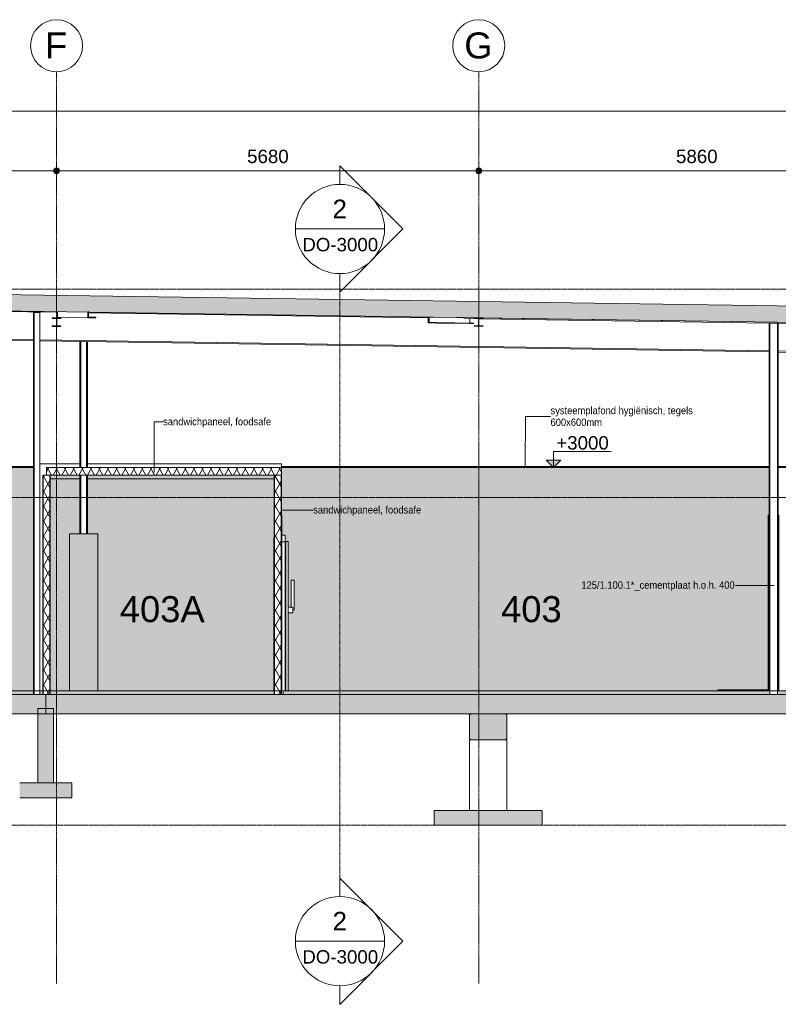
# Model space of a CAD drawing. Header units: millimetres. Extents: x 36905 to 147345, y -4712 to 9242.
# Tile 3 of 8: x 64095 to 74301, y -4218 to 9023. Entities that reach past the tile are written whole.
import ezdxf

# ---------------------------------------------------------------- set-up
doc = ezdxf.new("R2010")
doc.units = ezdxf.units.MM
for name, pattern in [('ARC Grid Line', [22.225, 12.7, -3.175, 3.175, -3.175]), ('ARC Level Line', [32, 6, -5, 16, -5]), ('ARC Section Line', [17, 10, -3, 0, -1, 0, -3]), ('Hidden', [7.14375, 4.7625, -2.38125])]:
    doc.linetypes.add(name, pattern=pattern)
for name, color, linetype, lineweight in [('A--A23__Vloeren', 8, 'Continuous', 9), ('A--A2__Ruwbouw', 8, 'Continuous', 9), ('A--A45__Plafondafwerkingen', 8, 'Continuous', 9), ('A--AR9__AlgVoorz', 1, 'Continuous', 9), ('A--L$01A__Algemeen', 7, 'Continuous', 9), ('A--L$07A__Stramien', 1, 'Continuous', 13), ('A--L22__Binnenwanden', 2, 'Continuous', 9), ('A--L23__Vloeren', 3, 'Continuous', 9), ('A--L28__Hoofddraagconstructies', 3, 'Continuous', 9), ('A--L3__Afbouw', 2, 'Continuous', 9), ('A--L45__Plafondafwerkingen', 1, 'Continuous', 9), ('A--LR9__AlgVoorz', 7, 'Continuous', 9), ('A--M$01A__Algemeen', 1, 'Continuous', 13), ('A--M$01A__Algemeen-100', 1, 'Continuous', 13), ('A--T$01A__Algemeen', 1, 'Continuous', 13), ('A--T$07A__Stramien', 1, 'Continuous', 13), ('A--TR9__AlgVoorz', 1, 'Continuous', 13)]:
    doc.layers.add(name, color=color, linetype=linetype, lineweight=lineweight)
doc.styles.add('Arial', font='arial.ttf', dxfattribs={"height": 180})
doc.styles.add('Arial_1', font='arial.ttf', dxfattribs={"height": 350})
doc.styles.add('Arial_2', font='arial.ttf', dxfattribs={"height": 250})
doc.styles.add('Arial_3', font='arial.ttf', dxfattribs={"width": 0.9, "height": 100})
doc.dimstyles.new('00_ARC_dimension_1_8mm', dxfattribs={"dimscale": 304.8, "dimtxt": 183.646692, "dimasz": 1.049869, "dimexe": 0.426509, "dimexo": 0.0625, "dimgap": 0.164042, "dimtad": 1, "dimdec": 0, "dimzin": 0, "dimdsep": 46, "dimtxsty": 'Arial', "dimblk1": 'DOTSMALL', "dimblk2": 'DOTSMALL', "dimsah": 1, "dimcen": 0.09, "dimdle": 0.426509, "dimadec": 3, "dimazin": 0, "dimtfac": 1, "dimtdec": 4, "dimtix": 1, "dimtmove": 0, "dimatfit": 3, "dimfxl": 0.426509, "dimfxlon": 1, "dimtvp": 1, "dimtolj": 1, "dimtzin": 0, "dimarcsym": 2})
pattern_1 = [(60, (48887.76, 2980), (-86.60254, 50), []), (120, (48887.76, 2980), (-86.60254, -50), [])]
pattern_2 = [(60, (48887.76, 2980), (-86.60254, 50), []), (120, (48887.76, 2980), (-86.60254, -50), [])]

# ---------------------------------------------------------------- blocks, each defined once
blk = doc.blocks.new('28-11_ARC_staal_balk_IPE - IPE400-2063630-DO - Doorsnede A')
at = {"layer": 'A--L28__Hoofddraagconstructies'}
for p, q in [((59030, 4801), (59035, 5174)), ((59035, 5174), (59131, 5172)), ((59231, 5171), (64604, 5089)), ((65022, 5082), (69592, 5013)), ((70070, 5005), (70269, 5002)), ((70233, 5016), (76191, 4926)), ((70274, 5002), (74176, 4943)), ((74301, 4941), (76071, 4914)), ((59029, 4787), (59030, 4801)), ((59029, 4787), (59131, 4785)), ((59030, 4801), (59131, 4799)), ((59231, 4797), (64280, 4721)), ((59231, 4784), (64280, 4707)), ((64367, 4719), (74176, 4570)), ((64367, 4706), (74176, 4556)), ((74301, 4568), (76191, 4539)), ((74301, 4554), (76191, 4525))]:
    blk.add_line(p, q, dxfattribs=at)
blk = doc.blocks.new('28_SFO_staal_balk_HEA - HEA 120-2691583-DO - Doorsnede A')
at = {"layer": 'A--L28__Hoofddraagconstructies'}
blk.add_hatch(color=9, dxfattribs=at).paths.add_polyline_path([(70331, 4900), (70331, 4908), (70274, 4908), (70274, 5006), (70331, 5006), (70331, 5014), (70211, 5014), (70211, 5006), (70269, 5006), (70269, 4908), (70211, 4908), (70211, 4900)])
for p, q in [((70331, 5014), (70211, 5014)), ((70211, 5014), (70211, 5006)), ((70211, 5006), (70269, 5006)), ((70269, 4908), (70211, 4908)), ((70211, 4908), (70211, 4900)), ((70211, 4900), (70331, 4900)), ((70269, 5006), (70269, 4908)), ((70274, 4908), (70274, 5006)), ((70274, 5006), (70331, 5006)), ((70331, 4908), (70274, 4908)), ((70331, 5006), (70331, 5014)), ((70331, 4900), (70331, 4908))]:
    blk.add_line(p, q, dxfattribs=at)
blk = doc.blocks.new('28-11_ARC_staal_balk_L - L80x8-2063833-DO - Doorsnede A')
at = {"layer": 'A--L28__Hoofddraagconstructies'}
blk.add_hatch(color=9, dxfattribs=at).paths.add_polyline_path([(65121, 5015), (65121, 5023), (65022, 5024), (65022, 5092), (65011, 5092), (65011, 5016)])
for p, q in [((64603, 5022), (64604, 5098)), ((65022, 5096), (65011, 5096)), ((65011, 5096), (65011, 5016)), ((65022, 5024), (65022, 5096)), ((65011, 5016), (64603, 5022)), ((65011, 5016), (65121, 5015)), ((65121, 5023), (65022, 5024)), ((65022, 5024), (65121, 5023)), ((65121, 5015), (65121, 5023))]:
    blk.add_line(p, q, dxfattribs=at)
blk = doc.blocks.new('28-11_ARC_staal_balk_L - L80x8-2063792-DO - Doorsnede A')
at = {"layer": 'A--L28__Hoofddraagconstructies'}
blk.add_hatch(color=9, dxfattribs=at).paths.add_polyline_path([(69702, 4944), (69702, 4952), (69603, 4953), (69603, 5025), (69592, 5025), (69592, 4945), (69667, 4944)])
for p, q in [((69603, 5025), (69592, 5025)), ((69592, 5025), (69592, 4945)), ((69592, 4945), (69702, 4944)), ((69592, 4945), (70140, 4936)), ((69603, 4953), (69603, 5025)), ((70070, 5017), (69603, 5025)), ((69702, 4952), (69603, 4953)), ((69702, 4944), (69702, 4952)), ((70202, 4944), (69702, 4952)), ((70202, 4936), (69702, 4944)), ((70202, 4936), (70149, 4936)), ((70150, 5004), (70150, 4945)), ((70202, 4944), (70202, 4936))]:
    blk.add_line(p, q, dxfattribs=at)
blk = doc.blocks.new('28_SF_precast concrete beam - 350x500-1791081-DO - Doorsnede A')
at = {"layer": 'A--L28__Hoofddraagconstructies'}
blk.add_hatch(color=9, dxfattribs=at).paths.add_polyline_path([(70163, -660), (70633, -660), (70648, -645), (70648, -325), (70633, -310), (70163, -310), (70148, -325), (70148, -645)])
for p, q in [((70163, -310), (70148, -325)), ((70148, -325), (70148, -645)), ((70633, -310), (70163, -310)), ((70648, -325), (70633, -310)), ((70648, -645), (70648, -325)), ((70148, -645), (70163, -660)), ((70163, -660), (70633, -660)), ((70633, -660), (70648, -645))]:
    blk.add_line(p, q, dxfattribs=at)
blk = doc.blocks.new('28_11_ARC_stalen_kolom - SHS100x10-1919061-DO - Doorsnede A')
at = {"layer": 'A--L28__Hoofddraagconstructies'}
for p, q in [((64906, 4697), (64906, 3000)), ((65006, 3000), (65006, 4696)), ((64906, 2900), (64906, 2110)), ((65006, 2110), (65006, 2900))]:
    blk.add_line(p, q, dxfattribs=at)
at = {"layer": 'A--L28__Hoofddraagconstructies', "linetype": 'Hidden'}
for p, q in [((64916, 4697), (64916, 3000)), ((64996, 4696), (64996, 3000)), ((64916, 2900), (64916, 2110)), ((64996, 2900), (64996, 2110))]:
    blk.add_line(p, q, dxfattribs=at)
blk = doc.blocks.new('32_DO_WB_MFX3 - Metaflex_fl-MK--_2000x900_3sc-2666810-DO - Doorsnede A')
at = {"layer": 'A--L3__Afbouw'}
for p, q in [((67518, 2050), (67513, 2050)), ((67513, 2050), (67513, 2000)), ((67513, 2000), (67518, 2000)), ((67513, 0), (67513, 2000)), ((67513, 2000), (67518, 2000)), ((67623, 2050), (67618, 2050)), ((67618, 2000), (67623, 2000)), ((67618, 2000), (67623, 2000)), ((67623, 2090), (67623, 2000)), ((67668, 2090), (67623, 2090)), ((67623, 2000), (67668, 2000)), ((67623, 0), (67623, 2000)), ((67623, 2000), (67668, 2000)), ((67668, 2000), (67668, 2090)), ((67668, 2000), (67668, 0)), ((67668, 1989), (67678, 1989)), ((67678, 0), (67678, 2005)), ((67678, 2005), (67706, 2005)), ((67706, 0), (67706, 2005)), ((67706, 0), (67706, 2005)), ((67706, 2005), (67708, 2005)), ((67708, 0), (67708, 2005)), ((67668, 1983), (67678, 1985)), ((67748, 1485), (67748, 1125)), ((67768, 1485), (67748, 1485)), ((67788, 1485), (67768, 1485)), ((67788, 1085), (67788, 1485)), ((67748, 1125), (67708, 1125)), ((67768, 1085), (67768, 1120)), ((67768, 1045), (67768, 1085)), ((67768, 1085), (67788, 1085)), ((67708, 1045), (67768, 1045)), ((67623, 0), (67618, 0)), ((67638, 0), (67623, 0))]:
    blk.add_line(p, q, dxfattribs=at)
for points, knots in [([(67768, 1120), (67767, 1120), (67765, 1120), (67763, 1120), (67761, 1120), (67758, 1121), (67755, 1122), (67752, 1124), (67750, 1124), (67749, 1125), (67748, 1125), (67748, 1125), (67748, 1125)], [0, 0, 0, 0, 0.0555556, 0.0833333, 0.1111111, 0.1666667, 0.2222222, 0.3333333, 0.3888889, 0.4444444, 0.4791667, 0.5000484, 0.5000484, 0.5000484, 0.5000484]), ([(67748, 1125), (67748, 1125), (67748, 1125), (67749, 1125), (67749, 1125)], [0.50004908, 0.50004908, 0.50004908, 0.50004908, 0.51388889, 0.55555556, 0.55555556, 0.55555556, 0.55555556])]:
    blk.add_open_spline(points, degree=3, knots=knots, dxfattribs=at)
blk = doc.blocks.new('28_SFO_staal_balk_HEA - HEA 120-2051418-DO - Doorsnede A')
at = {"layer": 'A--L28__Hoofddraagconstructies'}
blk.add_hatch(color=9, dxfattribs=at).paths.add_polyline_path([(64531, 4899), (64651, 4899), (64651, 4907), (64594, 4907), (64594, 5005), (64651, 5005), (64651, 5013), (64531, 5013), (64531, 5005), (64589, 5004), (64589, 4907), (64531, 4907)])
for p, q in [((64651, 5013), (64531, 5013)), ((64531, 5013), (64531, 5005)), ((64531, 5005), (64589, 5005)), ((64589, 4907), (64531, 4907)), ((64531, 4907), (64531, 4899)), ((64589, 5005), (64589, 4907)), ((64594, 4907), (64594, 5005)), ((64594, 5005), (64651, 5005)), ((64651, 4907), (64594, 4907)), ((64651, 5005), (64651, 5013)), ((64651, 4899), (64651, 4907)), ((64531, 4899), (64651, 4899))]:
    blk.add_line(p, q, dxfattribs=at)
blk = doc.blocks.new('N_frame_border_rebate_single_brickmold_2sided - jamb_border-2542700-DO - Doorsnede A')
at = {"layer": 'A--L$01A__Algemeen'}
for p, q in [((67618, 2310), (67623, 2310)), ((67623, 2310), (67623, 2090))]:
    blk.add_line(p, q, dxfattribs=at)
blk = doc.blocks.new('N_frame_border_rebate_single_brickmold_2sided - head-2542189-DO - Doorsnede A')
at = {"layer": 'A--L$01A__Algemeen'}
for p, q in [((67623, 2360), (67618, 2360)), ((67618, 2310), (67623, 2310)), ((67623, 2310), (67623, 2360))]:
    blk.add_line(p, q, dxfattribs=at)
blk = doc.blocks.new('N_frame_border_rebate_single_brickmold_2sided - jamb_border-V2-DO - Doorsnede A')
at = {"layer": 'A--L$01A__Algemeen'}
for p, q in [((74176, 2327), (74166, 2327)), ((74166, 2327), (74166, 0)), ((74301, 2310), (74306, 2310)), ((74306, 2310), (74306, 0))]:
    blk.add_line(p, q, dxfattribs=at)
blk = doc.blocks.new('N_frame_border_rebate_single_brickmold_2sided - head-V3-DO - Doorsnede A')
at = {"layer": 'A--L$01A__Algemeen'}
for p, q in [((74166, 2360), (74166, 2327)), ((74176, 2360), (74166, 2360)), ((74166, 2327), (74176, 2327)), ((74306, 2360), (74301, 2360)), ((74301, 2310), (74306, 2310)), ((74306, 2310), (74306, 2360))]:
    blk.add_line(p, q, dxfattribs=at)
blk = doc.blocks.new('N_operation - N_operation-2542180-DO - Doorsnede A')
at = {"layer": 'A--L$01A__Algemeen'}
blk.add_line((74166, 10), (73486, 10), dxfattribs=at)
blk = doc.blocks.new('Grid - 3_5mm-18301-DO - Doorsnede A')
at = {"layer": 'A--T$07A__Stramien'}
blk.add_circle((44060, 8673), 350, dxfattribs=at)
blk = doc.blocks.new('Section - Default-5518-DO - Doorsnede A')
at = {"layer": 'A--L$01A__Algemeen', "lineweight": 13}
for p, q in [((69252, 6209), (68404, 7058)), ((68404, 6809), (68404, 7058)), ((69252, 6209), (68404, 5361)), ((68404, 5609), (68404, 5361))]:
    blk.add_line(p, q, dxfattribs=at)
for start, end in [(90, 270), (270, 90)]:
    blk.add_arc((68404, 6209), 600, start, end, dxfattribs=at)
blk = doc.blocks.new('DIMBLOCK10-DO - Doorsnede A')
at = {"layer": 'A--M$01A__Algemeen-100'}
h = blk.add_hatch(color=256, dxfattribs=at)
edge = h.paths.add_edge_path()
edge.add_arc((59401, 6991), 40, 0, 360)
h = blk.add_hatch(color=256, dxfattribs=at)
edge = h.paths.add_edge_path()
edge.add_arc((64591, 6991), 40, 0, 360)
for p, q in [((59401, 6991), (59401, 7121)), ((64591, 6991), (64591, 7121)), ((59401, 6991), (64591, 6991)), ((59401, 6991), (59401, 6861)), ((64591, 6991), (64591, 6861))]:
    blk.add_line(p, q, dxfattribs=at)
for centre in [(59401, 6991), (64591, 6991)]:
    blk.add_circle(centre, 40, dxfattribs=at)
at = {"layer": 'A--M$01A__Algemeen-100', "color": 0, "insert": (61720, 7275), "char_height": 180, "width": 664.52, "attachment_point": 1, "line_spacing_factor": 0.941778, "style": 'Arial'}
blk.add_mtext('5190', dxfattribs=at)
blk = doc.blocks.new('_DotSmall')
at = {"color": 0, "linetype": 'ByBlock', "const_width": 0.5}
blk.add_lwpolyline([(-0.0625, 0, 1), (0.0625, 0, 1)], format="xyb", close=True, dxfattribs=at)
blk = doc.blocks.new('DIMBLOCK11-DO - Doorsnede A')
at = {"layer": 'A--M$01A__Algemeen-100'}
h = blk.add_hatch(color=256, dxfattribs=at)
edge = h.paths.add_edge_path()
edge.add_arc((64591, 6991), 40, 0, 360)
h = blk.add_hatch(color=256, dxfattribs=at)
edge = h.paths.add_edge_path()
edge.add_arc((70271, 6991), 40, 0, 360)
for p, q in [((64591, 6991), (64591, 7121)), ((70271, 6991), (70271, 7121)), ((64591, 6991), (70271, 6991)), ((64591, 6991), (64591, 6861)), ((70271, 6991), (70271, 6861))]:
    blk.add_line(p, q, dxfattribs=at)
for centre in [(64591, 6991), (70271, 6991)]:
    blk.add_circle(centre, 40, dxfattribs=at)
at = {"layer": 'A--M$01A__Algemeen-100', "color": 0, "insert": (67155, 7275), "char_height": 180, "width": 664.52, "attachment_point": 1, "line_spacing_factor": 0.941778, "style": 'Arial'}
blk.add_mtext('5680', dxfattribs=at)
blk = doc.blocks.new('DIMBLOCK12-DO - Doorsnede A')
at = {"layer": 'A--M$01A__Algemeen-100'}
h = blk.add_hatch(color=256, dxfattribs=at)
edge = h.paths.add_edge_path()
edge.add_arc((70271, 6991), 40, 0, 360)
h = blk.add_hatch(color=256, dxfattribs=at)
edge = h.paths.add_edge_path()
edge.add_arc((76131, 6991), 40, 0, 360)
for p, q in [((70271, 6991), (70271, 7121)), ((76131, 6991), (76131, 7121)), ((70271, 6991), (76131, 6991)), ((70271, 6991), (70271, 6861)), ((76131, 6991), (76131, 6861))]:
    blk.add_line(p, q, dxfattribs=at)
for centre in [(70271, 6991), (76131, 6991)]:
    blk.add_circle(centre, 40, dxfattribs=at)
at = {"layer": 'A--M$01A__Algemeen-100', "color": 0, "insert": (72925, 7275), "char_height": 180, "width": 664.52, "attachment_point": 1, "line_spacing_factor": 0.941778, "style": 'Arial'}
blk.add_mtext('5860', dxfattribs=at)
blk = doc.blocks.new('DIMBLOCK14-DO - Doorsnede A')
at = {"layer": 'A--M$01A__Algemeen-100'}
h = blk.add_hatch(color=256, dxfattribs=at)
edge = h.paths.add_edge_path()
edge.add_arc((44060, 7791), 40, 0, 360)
h = blk.add_hatch(color=256, dxfattribs=at)
edge = h.paths.add_edge_path()
edge.add_arc((81851, 7791), 40, 0, 360)
for p, q in [((44060, 7791), (44060, 7921)), ((81851, 7791), (81851, 7921)), ((43930, 7791), (81981, 7791)), ((44060, 7791), (44060, 7661)), ((81851, 7791), (81851, 7661))]:
    blk.add_line(p, q, dxfattribs=at)
for centre in [(44060, 7791), (81851, 7791)]:
    blk.add_circle(centre, 40, dxfattribs=at)
at = {"layer": 'A--M$01A__Algemeen-100', "color": 0, "insert": (62610, 8075), "char_height": 180, "width": 830.65, "attachment_point": 1, "line_spacing_factor": 0.941778, "style": 'Arial'}
blk.add_mtext('37791', dxfattribs=at)

msp = doc.modelspace()

# ---------------------------------------------------------------- hatches: boundary and pattern name
at = {"layer": 'A--A23__Vloeren'}
for points in [[(76351.4, 4927.7), (76351.4, 5145.7), (59145.4, 5395), (59145.4, 5177), (76291.2, 4928.6)], [(62227.4, -310), (64445.4, -310), (64445.4, -50), (59145.4, -50), (59145.4, -310), (61744.3, -310)], [(68144.1, -310), (70398.4, -310), (70398.4, -50), (64445.4, -50), (64446.2, -310), (67518.4, -310)], [(65185.8, -50), (67518.4, -50), (67518.4, 0), (64968.4, 0), (64968.4, -50), (65146.4, -50)], [(67638.4, -50), (74188.4, -50), (74188.4, 0), (67638.4, 0)], [(75539.9, -310), (76351.4, -310), (76351.4, -50), (70398.4, -50), (70398.4, -310), (74060.7, -310)], [(76191.4, -50), (76191.4, 0), (74288.4, 0), (74288.4, -50), (75539.9, -50)]]:
    msp.add_hatch(color=9, dxfattribs=at).paths.add_polyline_path(points)
h = msp.add_hatch(color=9, dxfattribs=at)
h.paths.add_polyline_path([(62809.3, -50), (64292.1, -50), (64292.1, 0), (62398.4, 0), (62398.4, -50)])
h.paths.add_polyline_path([(64968.4, -50), (64968.4, 0), (64503.1, 0), (64503.1, -50), (64916.4, -50)])
h.paths.add_polyline_path([(64367.1, -50), (64411.1, -50), (64411.1, 0), (64367.1, 0)])
at = {"layer": 'A--A2__Ruwbouw'}
h = msp.add_hatch(dxfattribs=at)
h.set_pattern_fill('FP_2', color=256, angle=240, style=0, pattern_type=2)
h.set_pattern_definition(pattern_2)
h.paths.add_polyline_path([(64445.4, -50), (64503.1, -50), (64503.1, 2900), (64411.1, 2900), (64411.1, -50)])
h = msp.add_hatch(dxfattribs=at)
h.set_pattern_fill('FP_2', color=256, angle=240, style=0, pattern_type=2)
h.set_pattern_definition(pattern_2)
h.paths.add_polyline_path([(64503.1, 0), (64507.1, 0), (64507.1, 2900), (64503.1, 2900), (64503.1, 160.6)])
h = msp.add_hatch(dxfattribs=at)
h.set_pattern_fill('FP_2', color=256, angle=240, style=0, pattern_type=2)
h.set_pattern_definition(pattern_1)
h.paths.add_polyline_path([(67518.4, -50), (67522.4, -50), (67522.4, 2900), (67518.4, 2900), (67518.4, 0)])
h = msp.add_hatch(dxfattribs=at)
h.set_pattern_fill('FP_2', color=256, angle=240, style=0, pattern_type=2)
h.set_pattern_definition(pattern_1)
h.paths.add_polyline_path([(67614.4, -50), (67614.4, 2900), (67522.4, 2900), (67522.4, -50)])
for points in [[(64550.4, -1240), (64550.4, -310), (64340.4, -310), (64340.4, -1240), (64507.1, -1240)], [(64795.4, -1440), (64795.4, -1240), (64095.4, -1240), (64095.4, -1440)], [(70648.4, -1810), (71123.4, -1810), (71123.4, -1610), (69673.4, -1610), (69673.4, -1810), (70398.4, -1810)]]:
    msp.add_hatch(color=9, dxfattribs=at).paths.add_polyline_path(points)
at = {"layer": 'A--A45__Plafondafwerkingen'}
h = msp.add_hatch(dxfattribs=at)
h.set_pattern_fill('FP_2', color=256, angle=240, style=0, pattern_type=2)
h.set_pattern_definition(pattern_2)
h.paths.add_polyline_path([(65185.8, 2900), (67618.4, 2900), (67618.4, 3000), (64457.1, 3000), (64457.1, 2900), (65006.4, 2900)])
at = {"layer": 'A--AR9__AlgVoorz'}
h = msp.add_hatch(color=7, dxfattribs=at)
h.paths.add_polyline_path([(61744.3, 0), (61744.3, 2360), (62844.3, 2360), (62844.3, 0), (64279.6, 0), (64279.6, 3000), (59341.4, 3000), (59341.4, 0), (61536.4, 0)])
h.paths.add_polyline_path([(62794.3, 0), (62794.3, 10), (61794.3, 10), (61794.3, 0), (62398.4, 0)])
for points in [[(67808.4, 0), (74165.9, 0), (74165.9, 2360), (74175.9, 2360), (74175.9, 2999.3), (67618.4, 2999.3), (67618.4, 2360), (67623.4, 2360), (67623.4, 2090), (67668.4, 2090), (67668.4, 1988.6), (67678.4, 1988.6), (67678.4, 2005), (67708.4, 2005), (67708.4, 1125), (67748.8, 1125), (67749.1, 1485), (67788.4, 1485), (67787.8, 1085), (67768.4, 1085), (67768.4, 1045), (67708.4, 1045), (67708.4, 0), (67788.4, 0)], [(67513.4, 0), (67513.4, 2050), (67518.4, 2050), (67518.4, 2900), (65006.4, 2900), (65006.4, 2110), (64906.4, 2110), (64906.4, 2900), (64507.1, 2900), (64507.1, 0), (67493.4, 0)]]:
    msp.add_hatch(color=7, dxfattribs=at).paths.add_polyline_path(points)
at = {"layer": 'A--L$01A__Algemeen', "lineweight": 13}
msp.add_hatch(color=256, dxfattribs=at).paths.add_polyline_path([(71275.8, 3000), (71375.8, 3100), (71175.8, 3100)])

# ---------------------------------------------------------------- linework, layer by layer
for p, q in [((67803.6, 6209.2), (69003.6, 6209.2)), ((71275.8, 3215.2), (72053.5, 3215.2)), ((71275.8, 3000), (71275.8, 3215.2)), ((71375.8, 3100), (71175.8, 3100)), ((71175.8, 3100), (71275.8, 3000)), ((71275.8, 3000), (71375.8, 3100)), ((67803.6, -3369.1), (69003.6, -3369.1))]:
    msp.add_line(p, q, dxfattribs=at)
at = {"layer": 'A--L$01A__Algemeen', "linetype": 'ARC Section Line', "lineweight": 13}
msp.add_line((68403.6, 5609.2), (68403.6, -2769.1), dxfattribs=at)
at = {"layer": 'A--L$01A__Algemeen', "linetype": 'ARC Level Line', "lineweight": 13}
for p, q in [((38959.9, 5400), (91411.5, 5400)), ((38959.9, 2600), (91411.5, 2600)), ((38959.9, 0), (91411.5, 0)), ((90666.3, -1810), (40122, -1810))]:
    msp.add_line(p, q, dxfattribs=at)
at = {"layer": 'A--L$07A__Stramien', "linetype": 'ARC Grid Line'}
for p, q in [((64591.4, -3938.1), (64591.4, 8323.3)), ((70271.4, -3938.1), (70271.4, 8323.3))]:
    msp.add_line(p, q, dxfattribs=at)
at = {"layer": 'A--L22__Binnenwanden', "lineweight": 15}
for p, q in [((64279.6, 5087.9), (64279.6, -50)), ((64367.1, 5087.9), (64279.6, 5087.9)), ((64292.1, -50), (64292.1, 5087.9)), ((64367.1, -50), (64367.1, 5087.9)), ((74300.9, 4942.9), (74175.9, 4942.9)), ((74175.9, 4942.9), (74175.9, 0)), ((74188.4, 0), (74188.4, 4942.9)), ((74288.4, 0), (74288.4, 4942.9)), ((74300.9, 0), (74300.9, 4942.9)), ((64457.1, 2900), (64407.1, 2900)), ((64407.1, 2900), (64407.1, -50)), ((64411.1, -50), (64411.1, 2900)), ((64503.1, -50), (64503.1, 2900)), ((64507.1, -50), (64507.1, 2900)), ((67518.4, 2900), (67518.4, -50)), ((67522.4, 2900), (67522.4, -50)), ((67614.4, 2900), (67614.4, -50)), ((67618.4, -50), (67618.4, 2900)), ((74175.9, 0), (74300.9, 0)), ((64550.4, -240), (64340.4, -240)), ((64340.4, -240), (64340.4, -1240)), ((64550.4, -1240), (64550.4, -240)), ((64795.4, -1240), (64095.4, -1240)), ((64795.4, -1440), (64795.4, -1240)), ((64095.4, -1440), (64795.4, -1440)), ((71123.4, -1610), (69673.4, -1610)), ((69673.4, -1610), (69673.4, -1810)), ((71123.4, -1810), (71123.4, -1610)), ((69673.4, -1810), (71123.4, -1810))]:
    msp.add_line(p, q, dxfattribs=at)
at = {"layer": 'A--L22__Binnenwanden'}
for p, q in [((64906.4, 3050), (64367.1, 3050)), ((67618.4, 3050), (65006.4, 3050)), ((67618.4, 3050), (67618.4, 3015)), ((64906.4, 2850), (64507.1, 2850)), ((67518.4, 2850), (65006.4, 2850)), ((65146.4, 2110), (64766.4, 2110)), ((64766.4, 2110), (64766.4, 0)), ((65146.4, 2110), (65146.4, 0)), ((70148.4, -1610), (70148.4, -660)), ((70163.4, -660), (70148.4, -660)), ((70648.4, -660), (70633.4, -660)), ((70648.4, -660), (70648.4, -1610))]:
    msp.add_line(p, q, dxfattribs=at)
at = {"layer": 'A--L23__Vloeren', "lineweight": 15}
for p, q in [((76351.4, 5145.7), (59145.4, 5395)), ((59145.4, 5177), (76351.4, 4927.7)), ((67518.4, 0), (59341.4, 0)), ((74175.9, 0), (67638.4, 0)), ((67638.4, 0), (67638.4, -50)), ((74188.4, -50), (74188.4, 0)), ((74288.4, 0), (74288.4, -50)), ((76191.4, 0), (74300.9, 0)), ((86326, -50), (59145.4, -50)), ((64445.4, -310), (64445.4, -50)), ((59145.4, -310), (86326, -310))]:
    msp.add_line(p, q, dxfattribs=at)
at = {"layer": 'A--L45__Plafondafwerkingen', "lineweight": 15}
for p, q in [((64279.6, 3015), (59341.4, 3015)), ((59341.4, 3000), (64279.6, 3000)), ((64457.1, 3000), (74175.9, 3000)), ((64457.1, 3000), (64457.1, 2900)), ((74175.9, 3015), (67618.4, 3015)), ((67618.4, 2900), (67618.4, 3015)), ((76191.4, 3015), (74300.9, 3015)), ((74300.9, 3000), (76191.4, 3000)), ((64457.1, 2900), (67618.4, 2900))]:
    msp.add_line(p, q, dxfattribs=at)
at = {"layer": 'A--LR9__AlgVoorz', "flags": 128}
for points in [[(59341.4, 0), (61191.4, 0), (64541.4, 0), (64663, 0), (66040.9, 0), (66103.4, 0), (66040.9, 0), (66103.4, 0), (66040.9, 0), (66090.9, 0), (66040.9, 0), (66990.9, 0), (73088.4, 0), (73938.4, 0), (75238.6, 0), (76191.4, 0), (74438.4, 0), (67618.4, 0), (64279.6, 0), (59341.4, 0)], [(67518.4, 0), (64507.1, 0)], [(65146.4, 0), (64766.4, 0)], [(74175.9, 0), (67618.4, 0), (74175.9, 0)]]:
    msp.add_lwpolyline(points, close=True, dxfattribs=at)
at = {"layer": 'A--T$01A__Algemeen'}
for p, q in [((65905.1, 3615.7), (66024.8, 3615.7)), ((65905.1, 2934.2), (65905.1, 3615.7)), ((70897.2, 3015), (70901.3, 3685.1)), ((70901.3, 3685.1), (71236.7, 3685.1)), ((67610, 2428.7), (67922.2, 2428.7)), ((67922.2, 2428.7), (68043.6, 2428.7)), ((74244.9, 1416.6), (73723.4, 1416.6))]:
    msp.add_line(p, q, dxfattribs=at)

# ---------------------------------------------------------------- block references
at = {"layer": 'A--L$01A__Algemeen', "lineweight": 13}
msp.add_blockref('Section - Default-5518-DO - Doorsnede A', (0, 0), dxfattribs=at)
at = {"layer": 'A--L$01A__Algemeen'}
for name in ['N_frame_border_rebate_single_brickmold_2sided - head-2542189-DO - Doorsnede A', 'N_frame_border_rebate_single_brickmold_2sided - jamb_border-2542700-DO - Doorsnede A', 'N_frame_border_rebate_single_brickmold_2sided - head-V3-DO - Doorsnede A', 'N_frame_border_rebate_single_brickmold_2sided - jamb_border-V2-DO - Doorsnede A', 'N_operation - N_operation-2542180-DO - Doorsnede A']:
    msp.add_blockref(name, (0, 0), dxfattribs=at)
at = {"layer": 'A--L$01A__Algemeen', "lineweight": 13, "extrusion": (0, 0, -1), "rotation": 180}
msp.add_blockref('Section - Default-5518-DO - Doorsnede A', (0, 2840), dxfattribs=at)
at = {"layer": 'A--L28__Hoofddraagconstructies'}
for name in ['28-11_ARC_staal_balk_IPE - IPE400-2063630-DO - Doorsnede A', '28-11_ARC_staal_balk_L - L80x8-2063833-DO - Doorsnede A', '28_SFO_staal_balk_HEA - HEA 120-2051418-DO - Doorsnede A', '28-11_ARC_staal_balk_L - L80x8-2063792-DO - Doorsnede A', '28_SFO_staal_balk_HEA - HEA 120-2691583-DO - Doorsnede A', '28_11_ARC_stalen_kolom - SHS100x10-1919061-DO - Doorsnede A', '28_SF_precast concrete beam - 350x500-1791081-DO - Doorsnede A']:
    msp.add_blockref(name, (0, 0), dxfattribs=at)
at = {"layer": 'A--L3__Afbouw'}
msp.add_blockref('32_DO_WB_MFX3 - Metaflex_fl-MK--_2000x900_3sc-2666810-DO - Doorsnede A', (0, 0), dxfattribs=at)
at = {"layer": 'A--T$07A__Stramien'}
for p in [(20531, 0), (26211, 0)]:
    msp.add_blockref('Grid - 3_5mm-18301-DO - Doorsnede A', p, dxfattribs=at)

# ---------------------------------------------------------------- texts
at = {"layer": 'A--L$01A__Algemeen', "lineweight": 13, "attachment_point": 1}
for s, insert, char_height, width, style in [('2', (68304.1, 6603.7), 250, 232.489, 'Arial_2'), ('DO-3000', (67897.6, 6088.4), 180, 1218.565, 'Arial'), ('2', (68304.1, -2974.6), 250, 232.489, 'Arial_2'), ('DO-3000', (67897.6, -3489.9), 180, 1218.565, 'Arial')]:
    msp.add_mtext(s, dxfattribs=dict(at, insert=insert, char_height=char_height, width=width, style=style))
at = {"layer": 'A--L$01A__Algemeen', "lineweight": 13, "insert": (71314.2, 3422.8), "char_height": 180, "width": 843.994, "attachment_point": 1, "line_spacing_factor": 0.941778, "style": 'Arial'}
msp.add_mtext('+3000', dxfattribs=at)
at = {"layer": 'A--T$01A__Algemeen', "char_height": 100, "attachment_point": 1, "style": 'Arial_3'}
for s, insert, width in [('systeemplafond hygiënisch, tegels', (71236.7, 3818.4), 2301.645), ('sandwichpaneel, foodsafe', (66024.8, 3669.5), 1753.291), ('600x600mm', (71236.7, 3659.6), 822.531), ('sandwichpaneel, foodsafe', (68043.6, 2482.5), 1753.291), ('125/1.100.1*_cementplaat h.o.h. 400', (71651.6, 1470.4), 2503.67)]:
    msp.add_mtext(s, dxfattribs=dict(at, insert=insert, width=width))
at = {"layer": 'A--T$07A__Stramien', "char_height": 350, "attachment_point": 1, "style": 'Arial_1'}
for s, insert, width in [('F', (64435.8, 8852.1), 368.776), ('G', (70076.3, 8852.1), 464.979)]:
    msp.add_mtext(s, dxfattribs=dict(at, insert=insert, width=width))
at = {"layer": 'A--TR9__AlgVoorz', "char_height": 350, "attachment_point": 1, "style": 'Arial_1'}
for s, insert, width in [('403A', (65442.4, 1271.3), 1410.97), ('403', (70571.2, 1271.3), 1010.126)]:
    msp.add_mtext(s, dxfattribs=dict(at, insert=insert, width=width))

# ---------------------------------------------------------------- dimensions: what is measured, and where the dimension line sits
at = {"layer": 'A--M$01A__Algemeen'}
for base, p1, p2, override, picture, middle in [((81851.4, 7791.3), (44060.4, 7921.3), (81851.4, 7921.3), {"dimpost": '<>', "dimfxl": 37791}, 'DIMBLOCK14-DO - Doorsnede A', (62955.9, 7933.3)), ((64591.4, 6991.3), (59401.4, 7121.3), (64591.4, 7121.3), {"dimpost": '<>', "dimfxl": 5190}, 'DIMBLOCK10-DO - Doorsnede A', (61996.4, 7133.2)), ((70271.4, 6991.3), (64591.4, 7121.3), (70271.4, 7121.3), {"dimpost": '<>', "dimfxl": 5680}, 'DIMBLOCK11-DO - Doorsnede A', (67431.4, 7133.2)), ((76131.4, 6991.3), (70271.4, 7121.3), (76131.4, 7121.3), {"dimpost": '<>', "dimfxl": 5860}, 'DIMBLOCK12-DO - Doorsnede A', (73201.4, 7133.2))]:
    dim = msp.add_linear_dim(base=base, p1=p1, p2=p2, dimstyle='00_ARC_dimension_1_8mm', override=override, dxfattribs=at)
    dim.commit()
    dim.dimension.update_dxf_attribs({"geometry": picture, "text_midpoint": middle})

doc.saveas('drawing.dxf')
